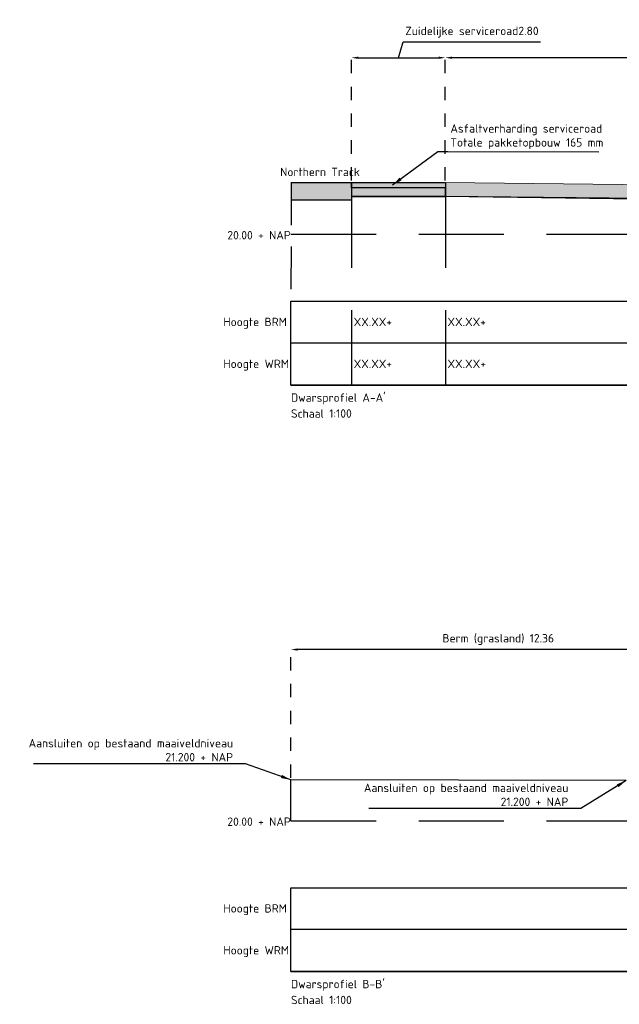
# Model space of a CAD drawing. Header units: metres. Extents: x 175829 to 176206141, y 407048 to 407918896.
# Tile 219 of 256: x 180696 to 180714, y 407136 to 407165. Entities that reach past the tile are written whole.
import ezdxf

# ---------------------------------------------------------------- set-up
doc = ezdxf.new("R2010")
doc.units = ezdxf.units.M
doc.header["$LTSCALE"] = 0.2
doc.header["$PDMODE"] = 3
doc.header["$PDSIZE"] = 1
doc.linetypes.add('DASHED', pattern=[19.05, 12.7, -6.35])
doc.linetypes.add('XX-HIDDEN', pattern=[4, 2, -2])
for name, color, linetype in [('N-BOUWKUNDIG-FUNDERINGSBALK-GEBOUW-A', 170, 'Continuous'), ('N-BOUWKUNDIG-FUNDERINGSBALK-GEBOUW-G', 170, 'Continuous'), ('N-GW-GW_GRONDWERK_TERREININRICHTINGEN_0.40-MV-G', 2, 'Continuous'), ('N-GW-VH-DWARSPROFIELEN_MAAIVELDLIJN_NIEUW-G', 4, 'Continuous'), ('N-GW-VH-DWARSPROFIELEN_ONTGRAVEN-G', 3, 'DASHED'), ('N-GW-VH_GRONDWERK_VERHARDINGEN_S&R_0.58-MV-A', 252, 'Continuous'), ('N-WE-VH-GRONDWERK_BETONGRANULAAT_S&R-G', 3, 'Continuous'), ('N-WE-VH_ASFALTVERHARDING_SERVICEROADS_ONDERLAAG+TUSSENLAAG+DEKLAAG-A', 252, 'Continuous'), ('N-WE-VH_ASFALTVERHARDING_SERVICEROADS_ONDERLAAG+TUSSENLAAG+DEKLAAG-G', 3, 'Continuous'), ('X-XX-AL-DWARSPROFIELEN-G', 2, 'Continuous'), ('X-XX-AL-DWARSPROFIELEN_20.00+NAP-G', 255, 'DASHED'), ('X-XX-AL-DWARSPROFIELEN_BESTAANDE_MAAIVELD_VOOR_OPBREKEN-G', 222, 'Continuous'), ('X-XX-AL-DWARSPROFIELEN_HULPLIJNEN-G', 252, 'DASHED')]:
    doc.layers.add(name, color=color, linetype=linetype)
for name, color, linetype, lineweight in [('N-GW-TI_AFWERKING_TERREIN_GROND-A', 94, 'Continuous', 13), ('N-GW-TI_AFWERKING_TERREIN_GROND-G', 3, 'Continuous', 13), ('N-WE-VH-GRONDWERK_BETONGRANULAAT_S&R-A', 252, 'Continuous', 18)]:
    doc.layers.add(name, color=color, linetype=linetype, lineweight=lineweight)
doc.styles.add('NLCS 2.5 mm', font='isocpeur.ttf', dxfattribs={"height": 2.5})
doc.styles.add('NLCS-ISO', font='isocpeur.ttf')
doc.dimstyles.new('NLCS-ARROW', dxfattribs={"dimtxt": 2.5, "dimasz": 3, "dimexe": 1.25, "dimexo": 0.625, "dimgap": 0.75, "dimtad": 1, "dimzin": 0, "dimdsep": 46, "dimtxsty": 'NLCS 2.5 mm', "dimcen": 0, "dimdle": 1, "dimclrd": 1, "dimclre": 251, "dimclrt": 7, "dimazin": 0, "dimtfac": 1, "dimtmove": 1, "dimatfit": 3, "dimfxl": 1, "dimtfillclr": 7, "dimtolj": 1, "dimtzin": 0, "dimarcsym": 0})

# ---------------------------------------------------------------- blocks, each defined once
blk = doc.blocks.new('*D83')
at = {"layer": 'Defpoints', "color": 0, "transparency": 16777216}
for p in [(180708.432, 407163.951), (180705.633, 407160.225), (180708.432, 407160.225)]:
    blk.add_point(p, dxfattribs=at)
at = {"layer": 'X-XX-AL-DWARSPROFIELEN-G', "color": 1, "lineweight": -2, "transparency": 16777216}
for p, q in [((180707.033, 407163.951), (180707.175, 407164.426)), ((180707.175, 407164.426), (180711.275, 407164.426)), ((180705.833, 407163.951), (180708.232, 407163.951))]:
    blk.add_line(p, q, dxfattribs=at)
at = {"layer": 'X-XX-AL-DWARSPROFIELEN-G', "color": 251, "linetype": 'XX-HIDDEN', "lineweight": -2, "transparency": 16777216}
for p, q in [((180705.633, 407160.287), (180705.633, 407164.076)), ((180708.432, 407160.287), (180708.432, 407164.076))]:
    blk.add_line(p, q, dxfattribs=at)
at = {"layer": 'X-XX-AL-DWARSPROFIELEN-G', "color": 1, "transparency": 16777216}
for points in [[(180705.833, 407163.985), (180705.833, 407163.918), (180705.633, 407163.951)], [(180708.232, 407163.985), (180708.232, 407163.918), (180708.432, 407163.951)]]:
    blk.add_solid(points, dxfattribs=at)
at = {"layer": 'X-XX-AL-DWARSPROFIELEN-G', "color": 7, "transparency": 16777216, "insert": (180709.225, 407164.714), "char_height": 0.25, "attachment_point": 5, "style": 'NLCS-ISO'}
blk.add_mtext('\\A1;Zuidelijke serviceroad2.80', dxfattribs=at)
blk = doc.blocks.new('*D82')
at = {"layer": 'Defpoints', "color": 0, "transparency": 16777216}
for p in [(180708.432, 407163.951), (180708.432, 407160.225), (180727.287, 407160.165)]:
    blk.add_point(p, dxfattribs=at)
at = {"layer": 'X-XX-AL-DWARSPROFIELEN-G', "color": 251, "linetype": 'XX-HIDDEN', "lineweight": -2, "transparency": 16777216}
for p, q in [((180708.432, 407160.287), (180708.432, 407164.076)), ((180727.287, 407160.227), (180727.287, 407164.076))]:
    blk.add_line(p, q, dxfattribs=at)
at = {"layer": 'X-XX-AL-DWARSPROFIELEN-G', "color": 1, "lineweight": -2, "transparency": 16777216}
blk.add_line((180727.087, 407163.951), (180708.632, 407163.951), dxfattribs=at)
at = {"layer": 'X-XX-AL-DWARSPROFIELEN-G', "color": 1, "transparency": 16777216}
for points in [[(180708.632, 407163.985), (180708.632, 407163.918), (180708.432, 407163.951)], [(180727.087, 407163.985), (180727.087, 407163.918), (180727.287, 407163.951)]]:
    blk.add_solid(points, dxfattribs=at)
at = {"layer": 'X-XX-AL-DWARSPROFIELEN-G', "color": 7, "transparency": 16777216, "insert": (180717.86, 407164.251), "char_height": 0.25, "attachment_point": 5, "style": 'NLCS-ISO'}
blk.add_mtext('\\A1;Berm (grasland) 18.86', dxfattribs=at)
blk = doc.blocks.new('*D70')
at = {"layer": 'Defpoints', "color": 0, "transparency": 16777216}
for p in [(180703.827, 407146.291), (180716.192, 407142.475), (180703.827, 407142.404)]:
    blk.add_point(p, dxfattribs=at)
at = {"layer": 'X-XX-AL-DWARSPROFIELEN-G', "color": 251, "linetype": 'XX-HIDDEN', "lineweight": -2, "transparency": 16777216}
for p, q in [((180703.827, 407142.466), (180703.827, 407146.416)), ((180716.192, 407142.537), (180716.192, 407146.416))]:
    blk.add_line(p, q, dxfattribs=at)
at = {"layer": 'X-XX-AL-DWARSPROFIELEN-G', "color": 1, "lineweight": -2, "transparency": 16777216}
blk.add_line((180715.992, 407146.291), (180704.027, 407146.291), dxfattribs=at)
at = {"layer": 'X-XX-AL-DWARSPROFIELEN-G', "color": 1, "transparency": 16777216}
for points in [[(180704.027, 407146.325), (180704.027, 407146.258), (180703.827, 407146.291)], [(180715.992, 407146.325), (180715.992, 407146.258), (180716.192, 407146.291)]]:
    blk.add_solid(points, dxfattribs=at)
at = {"layer": 'X-XX-AL-DWARSPROFIELEN-G', "color": 7, "transparency": 16777216, "insert": (180710.01, 407146.591), "char_height": 0.25, "attachment_point": 5, "style": 'NLCS-ISO'}
blk.add_mtext('\\A1;Berm (grasland) 12.36', dxfattribs=at)

msp = doc.modelspace()

# ---------------------------------------------------------------- hatches: boundary and pattern name
at = {"layer": 'N-BOUWKUNDIG-FUNDERINGSBALK-GEBOUW-A', "ltscale": 0.5, "true_color": 0xe6e6e6, "transparency": 33554559}
h = msp.add_hatch(color=254, dxfattribs=at)
h.dxf.hatch_style = 1
h.paths.add_polyline_path([(180703.8327, 407160.2246), (180703.8319, 407159.7046), (180705.6335, 407159.7046), (180705.6335, 407160.2246)])
at = {"layer": 'N-GW-TI_AFWERKING_TERREIN_GROND-A', "transparency": 33554559}
h = msp.add_hatch(color=256, dxfattribs=at)
h.dxf.hatch_style = 1
h.paths.add_polyline_path([(180716.351, 407160.1347), (180708.4325, 407160.2246), (180708.4325, 407159.8146), (180716.3175, 407159.7346), (180716.351, 407159.7347), (180708.4325, 407159.8146), (180716.3176, 407159.7346), (180716.3506, 407159.7347), (180716.351, 407159.7347), (180716.3175, 407159.7346), (180708.4325, 407159.8146), (180708.4325, 407159.8146), (180716.351, 407159.7347)])
h.paths.add_polyline_path([(180727.2865, 407160.1346), (180716.351, 407160.1347), (180716.351, 407159.7347), (180727.2875, 407159.7646), (180727.2875, 407159.8346), (180727.2875, 407159.9568)])
at = {"layer": 'N-GW-VH_GRONDWERK_VERHARDINGEN_S&R_0.58-MV-A', "ltscale": 0.5, "true_color": 0xe6e6e6, "transparency": 33554585}
h = msp.add_hatch(color=254, dxfattribs=at)
h.dxf.hatch_style = 1
h.paths.add_polyline_path([(180718.0255, 407159.7386), (180716.3166, 407159.7339), (180716.3166, 407159.7039), (180718.0255, 407159.707)])
h.paths.add_polyline_path([(180716.3166, 407159.7339), (180708.4276, 407159.814), (180716.3166, 407159.7039)])
at = {"layer": 'N-WE-VH-GRONDWERK_BETONGRANULAAT_S&R-A', "ltscale": 0.5, "true_color": 0xe6e6e6, "transparency": 33554534}
h = msp.add_hatch(color=254, dxfattribs=at)
h.dxf.hatch_style = 1
h.paths.add_polyline_path([(180708.4325, 407160.0646), (180705.6335, 407160.0646), (180705.6335, 407159.8146), (180708.4325, 407159.8146)])
at = {"layer": 'N-WE-VH_ASFALTVERHARDING_SERVICEROADS_ONDERLAAG+TUSSENLAAG+DEKLAAG-A'}
h = msp.add_hatch(dxfattribs=at)
h.set_pattern_fill('ANSI33', color=256, scale=0.005, angle=-270)
h.set_pattern_definition([(135, (0, 0), (-0.0224506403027, -0.0224506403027), []), (135, (-4e-18, 0.02245), (-0.0224506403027, -0.0224506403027), [0.015875, -0.0079375])])
h.paths.add_polyline_path([(180705.6335, 407160.2246), (180708.4325, 407160.2246), (180708.4325, 407160.0646), (180705.6335, 407160.0646)])

# ---------------------------------------------------------------- linework, layer by layer
at = {"layer": 'N-BOUWKUNDIG-FUNDERINGSBALK-GEBOUW-G', "color": 254, "ltscale": 0.5, "true_color": 0xe6e6e6}
msp.add_lwpolyline([(180703.8275, 407160.2246), (180705.6335, 407160.2246), (180705.6335, 407159.7046), (180703.8275, 407159.7046)], dxfattribs=at)
at = {"layer": 'N-GW-GW_GRONDWERK_TERREININRICHTINGEN_0.40-MV-G', "color": 254, "true_color": 0xe6e6e6}
msp.add_line((180716.3175, 407159.7346), (180708.4284, 407159.8146), dxfattribs=at)
at = {"layer": 'N-GW-TI_AFWERKING_TERREIN_GROND-G', "flags": 128}
msp.add_lwpolyline([(180716.351, 407159.7347), (180716.351, 407160.1347), (180708.4325, 407160.2246), (180708.4325, 407159.8146), (180716.351, 407159.7347), (180727.2875, 407159.7646), (180727.2875, 407160.1346), (180716.351, 407160.1347)], dxfattribs=at)
at = {"layer": 'N-GW-VH-DWARSPROFIELEN_ONTGRAVEN-G', "color": 254, "true_color": 0xe6e6e6}
msp.add_line((180708.4325, 407159.8146), (180705.6335, 407159.8146), dxfattribs=at)
at = {"layer": 'N-WE-VH-GRONDWERK_BETONGRANULAAT_S&R-G', "color": 254, "ltscale": 0.5, "true_color": 0xe6e6e6, "flags": 128}
msp.add_lwpolyline([(180705.6335, 407160.0646), (180705.6335, 407159.8146), (180708.4325, 407159.8146), (180708.4325, 407160.0646)], close=True, dxfattribs=at)
at = {"layer": 'N-WE-VH_ASFALTVERHARDING_SERVICEROADS_ONDERLAAG+TUSSENLAAG+DEKLAAG-G', "flags": 128}
msp.add_lwpolyline([(180705.6335, 407160.2246), (180708.4325, 407160.2246), (180708.4325, 407160.0646), (180705.6335, 407160.0646), (180705.6335, 407160.2246)], dxfattribs=at)
at = {"layer": 'X-XX-AL-DWARSPROFIELEN-G', "color": 254, "ltscale": 0.5, "true_color": 0xe6e6e6, "flags": 128}
for points in [[(180703.8275, 407156.6846), (180853.8275, 407156.6846)], [(180703.8275, 407156.6846), (180742.8275, 407156.6846), (180773.8275, 407156.6846), (180795.3275, 407156.6846), (180809.0775, 407156.6846), (180815.3275, 407156.6846), (180821.5775, 407156.6846), (180835.3255, 407156.6846), (180853.8275, 407156.6846)], [(180853.8275, 407155.4346), (180703.8275, 407155.4346)], [(180703.8275, 407154.1846), (180853.8275, 407154.1846)], [(180703.8275, 407139.1846), (180933.8275, 407139.1846)], [(180703.8275, 407139.1846), (180742.8275, 407139.1846), (180773.8275, 407139.1846), (180795.3275, 407139.1846), (180809.0775, 407139.1846), (180815.3275, 407139.1846), (180821.5775, 407139.1846), (180835.3255, 407139.1846), (180884.097, 407139.1846), (180933.8275, 407139.1846)], [(180933.8275, 407137.9346), (180703.8275, 407137.9346)], [(180703.8275, 407136.6846), (180933.8275, 407136.6846)]]:
    msp.add_lwpolyline(points, dxfattribs=at)
at = {"layer": 'X-XX-AL-DWARSPROFIELEN-G', "color": 254, "ltscale": 0.5, "true_color": 0xe6e6e6}
for points in [[(180703.8275, 407156.6846), (180853.8275, 407156.6846), (180853.8275, 407154.1846), (180703.8275, 407154.1846)], [(180703.8275, 407139.1846), (180933.8275, 407139.1846), (180933.8275, 407136.6846), (180703.8275, 407136.6846)]]:
    msp.add_lwpolyline(points, close=True, dxfattribs=at)
at = {"layer": 'X-XX-AL-DWARSPROFIELEN_20.00+NAP-G'}
for p, q in [((180705.6335, 407160.2246), (180705.6335, 407154.1846)), ((180708.4325, 407160.2246), (180708.4325, 407154.1846)), ((180703.8275, 407158.6846), (180853.8275, 407158.6846)), ((180703.8275, 407141.1846), (180933.8275, 407141.1846))]:
    msp.add_line(p, q, dxfattribs=at)
at = {"layer": 'X-XX-AL-DWARSPROFIELEN_BESTAANDE_MAAIVELD_VOOR_OPBREKEN-G', "color": 254, "ltscale": 0.5, "true_color": 0xe6e6e6, "flags": 128}
for points in [[(180811.3256, 407159.3439), (180811.3256, 407159.3439), (180799.3256, 407159.3339), (180772.3656, 407159.3939), (180744.8256, 407159.3939), (180727.2866, 407159.7239), (180716.3166, 407159.7039), (180708.4276, 407159.814), (180705.6326, 407159.8139)], [(180713.8275, 407142.3846), (180703.8275, 407142.4036)]]:
    msp.add_lwpolyline(points, dxfattribs=at)
at = {"layer": 'X-XX-AL-DWARSPROFIELEN_HULPLIJNEN-G', "color": 254, "ltscale": 0.5, "true_color": 0xe6e6e6, "flags": 128}
for points in [[(180703.8327, 407160.2246), (180703.8275, 407156.6846)], [(180703.8275, 407141.1846), (180703.8275, 407142.4036)]]:
    msp.add_lwpolyline(points, dxfattribs=at)

# ---------------------------------------------------------------- texts
at = {"layer": 'N-GW-VH-DWARSPROFIELEN_MAAIVELDLIJN_NIEUW-G', "ltscale": 0.5, "style": 'NLCS 2.5 mm'}
msp.add_text('Northern Track', height=0.25, dxfattribs=at).set_placement((180703.5058, 407160.4187))
at = {"layer": 'X-XX-AL-DWARSPROFIELEN-G', "ltscale": 0.5, "style": 'NLCS 2.5 mm'}
for s, p in [('20.00 + NAP', (180701.9302, 407158.5304)), ('Hoogte BRM', (180701.8116, 407155.9426)), ('Hoogte WRM', (180701.8116, 407154.6926)), ("Dwarsprofiel A-A'", (180703.8275, 407153.6846)), ('Schaal 1:100 ', (180703.8275, 407153.2096)), ('20.00 + NAP', (180701.9302, 407141.0304)), ('Hoogte BRM', (180701.8116, 407138.4426)), ('Hoogte WRM', (180701.8116, 407137.1926)), ("Dwarsprofiel B-B'", (180703.8275, 407136.1846)), ('Schaal 1:100 ', (180703.8275, 407135.7096))]:
    msp.add_text(s, height=0.25, dxfattribs=at).set_placement(p)
at = {"layer": 'X-XX-AL-DWARSPROFIELEN-G', "color": 251, "ltscale": 0.5, "true_color": 0x636466, "style": 'NLCS 2.5 mm'}
for p in [(180705.6972, 407155.9426), (180708.4962, 407155.9426)]:
    msp.add_text('XX.XX+', height=0.25, dxfattribs=at).set_placement(p)
at = {"layer": 'X-XX-AL-DWARSPROFIELEN-G', "color": 18, "ltscale": 0.5, "true_color": 0x000000, "style": 'NLCS 2.5 mm'}
for p in [(180705.6972, 407154.6926), (180708.4962, 407154.6926)]:
    msp.add_text('XX.XX+', height=0.25, dxfattribs=at).set_placement(p)
at = {"layer": 'X-XX-AL-DWARSPROFIELEN-G', "color": 2, "ltscale": 0.5, "insert": (180708.5838, 407161.2235), "char_height": 0.25, "attachment_point": 7, "rotation": 359.98787, "style": 'NLCS 2.5 mm'}
msp.add_mtext('\\A1;Asfaltverharding serviceroad\\PTotale pakketopbouw 165 mm', dxfattribs=at)
at = {"layer": 'X-XX-AL-DWARSPROFIELEN-G', "color": 2, "ltscale": 0.5, "char_height": 0.25, "attachment_point": 9, "style": 'NLCS 2.5 mm'}
for insert in [(180702.1004, 407142.9543), (180712.1004, 407141.6224)]:
    msp.add_mtext('\\A1;Aansluiten op bestaand maaiveldniveau\\P21.200 + NAP', dxfattribs=dict(at, insert=insert))

# ---------------------------------------------------------------- dimensions: what is measured, and where the dimension line sits
at = {"layer": 'X-XX-AL-DWARSPROFIELEN-G'}
for base, p1, p2, text, picture, middle in [((180708.4325, 407163.9512), (180705.6335, 407160.2246), (180708.4325, 407160.2246), 'Zuidelijke serviceroad<>', '*D83', (180707.3005, 407164.7137)), ((180708.4324863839, 407163.9512377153), (180727.287486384, 407160.1646163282), (180708.4324863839, 407160.2246160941), 'Berm (grasland) <>', '*D82', (180717.8599863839, 407164.2512377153)), ((180703.8274863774, 407146.2912374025), (180716.1924863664, 407142.4746160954), (180703.8274863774, 407142.4036160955), 'Berm (grasland) <>', '*D70', (180710.0099863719, 407146.5912374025))]:
    dim = msp.add_linear_dim(base=base, p1=p1, p2=p2, text=text, dimstyle='NLCS-ARROW', override={"dimscale": 0.1, "dimtxt": 2.5, "dimasz": 2, "dimgap": 1.25, "dimtoh": 0, "dimtxsty": 'NLCS-ISO', "dimtix": 0, "dimtofl": 1, "dimtmove": 1, "dimatfit": 3}, dxfattribs=at)
    dim.commit()
    dim.dimension.update_dxf_attribs({"geometry": picture, "text_midpoint": middle})

# ---------------------------------------------------------------- leaders
at = {"layer": 'X-XX-AL-DWARSPROFIELEN-G', "color": 254, "ltscale": 0.5, "true_color": 0xe6e6e6, "annotation_type": 0, "has_hookline": 1, "hookline_direction": 0, "text_width": 4.425, "horizontal_direction": (1, -0.000212, 0)}
msp.add_leader([(180706.8555, 407160.1542), (180708.2087, 407161.1486), (180708.5087, 407161.1485)], dimstyle='NLCS-ARROW', override={"dimscale": 0.1}, dxfattribs=at)
at = {"layer": 'X-XX-AL-DWARSPROFIELEN-G', "color": 254, "ltscale": 0.5, "true_color": 0xe6e6e6, "annotation_type": 0, "has_hookline": 1, "hookline_direction": 1, "text_width": 5.95}
for points in [[(180703.8275, 407142.4036), (180702.4754, 407142.8793), (180702.1754, 407142.8793)], [(180713.8275, 407142.3846), (180712.4754, 407141.5474), (180712.1754, 407141.5474)]]:
    msp.add_leader(points, dimstyle='NLCS-ARROW', override={"dimscale": 0.1}, dxfattribs=at)

doc.saveas('drawing.dxf')
